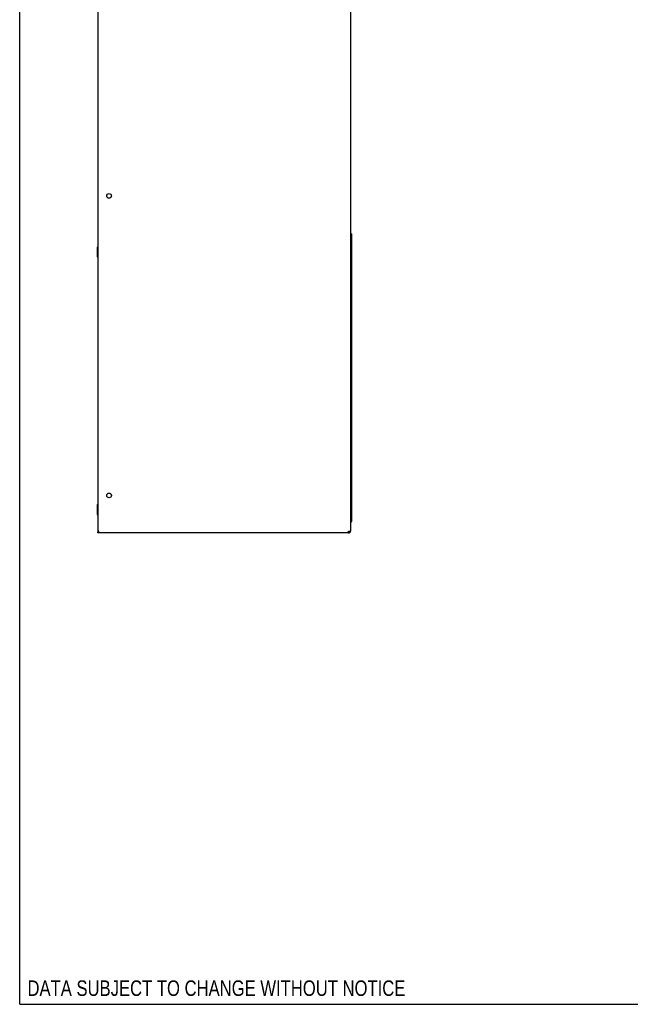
# Model space of a CAD drawing. Header units: inches. Extents: x 0 to 131, y 0 to 85.
# Tile 1 of 8: x 0 to 26, y 0 to 41. Entities that reach past the tile are written whole.
import ezdxf

# ---------------------------------------------------------------- set-up
doc = ezdxf.new("R2010")
doc.units = ezdxf.units.IN
doc.header["$LTSCALE"] = 7.192308
doc.header["$MEASUREMENT"] = 0
doc.layers.get('0').update_dxf_attribs({"linetype": 'CONTINUOUS'})
doc.styles.get("Standard").update_dxf_attribs({"font": 'txt', "width": 0.8})

msp = doc.modelspace()

# ---------------------------------------------------------------- linework, layer by layer
at = {"color": 7, "linetype": 'Continuous'}
for p, q in [((0, 0), (0, 84.6154)), ((3.2855, 64.9852), (3.2855, 19.9063)), ((13.9154, 64.384), (13.9154, 19.9063)), ((13.9548, 32.4063), (13.9154, 32.4063)), ((13.9548, 32.4063), (13.9548, 20.3197)), ((3.254, 31.8433), (3.2855, 31.8433)), ((3.254, 31.8433), (3.254, 31.4338)), ((3.254, 31.6386), (3.2855, 31.6386)), ((3.254, 31.4338), (3.2855, 31.4338)), ((3.254, 21.0165), (3.2855, 21.0165)), ((3.254, 21.0165), (3.254, 20.6071)), ((3.254, 20.8118), (3.2855, 20.8118)), ((3.254, 20.6071), (3.2855, 20.6071)), ((3.2855, 19.9063), (3.3251, 19.9063)), ((3.3184, 19.8861), (3.3119, 19.8671)), ((3.3249, 19.9063), (3.3184, 19.8861)), ((3.3252, 19.9063), (3.3185, 19.8961)), ((13.8367, 19.9063), (13.9154, 19.9063)), ((13.8367, 19.8275), (13.8367, 19.9063)), ((3.2921, 19.8683), (3.2855, 19.8669)), ((3.2855, 19.8275), (3.2855, 19.8669)), ((3.292, 19.8302), (3.2855, 19.8275)), ((13.8367, 19.8275), (3.2855, 19.8275)), ((0, 0), (130.7692, 0))]:
    msp.add_line(p, q, dxfattribs=at)
for points in [[(13.9548, 20.3197), (13.9533, 20.3098), (13.9488, 20.3), (13.9415, 20.2901), (13.9318, 20.2803), (13.9198, 20.2705), (13.9154, 20.2673)], [(3.3185, 19.8961), (3.3118, 19.8866), (3.3052, 19.8785), (3.2987, 19.8722), (3.2921, 19.8683)], [(3.3119, 19.8671), (3.3052, 19.8506), (3.2986, 19.838), (3.292, 19.8302)]]:
    msp.add_lwpolyline(points, dxfattribs=at)
for centre in [(3.758, 34.0008), (3.758, 21.4024)]:
    msp.add_circle(centre, 0.0984, dxfattribs=at)
for centre, radius, start in [((13.8761, 20.3197), 0.0787, 300.13396), ((13.8367, 19.9063), 0.0787, 270), ((13.8367, 19.9063), 0.0394, 270)]:
    msp.add_arc(centre, radius, start, 360, dxfattribs=at)

# ---------------------------------------------------------------- texts
at = {"color": 2, "linetype": 'Continuous', "insert": (0.3279, 1.0057), "char_height": 0.653846, "width": 19.353846, "attachment_point": 1, "line_spacing_factor": 0.9}
msp.add_mtext('DATA SUBJECT TO CHANGE WITHOUT NOTICE', dxfattribs=at)

doc.saveas('drawing.dxf')
